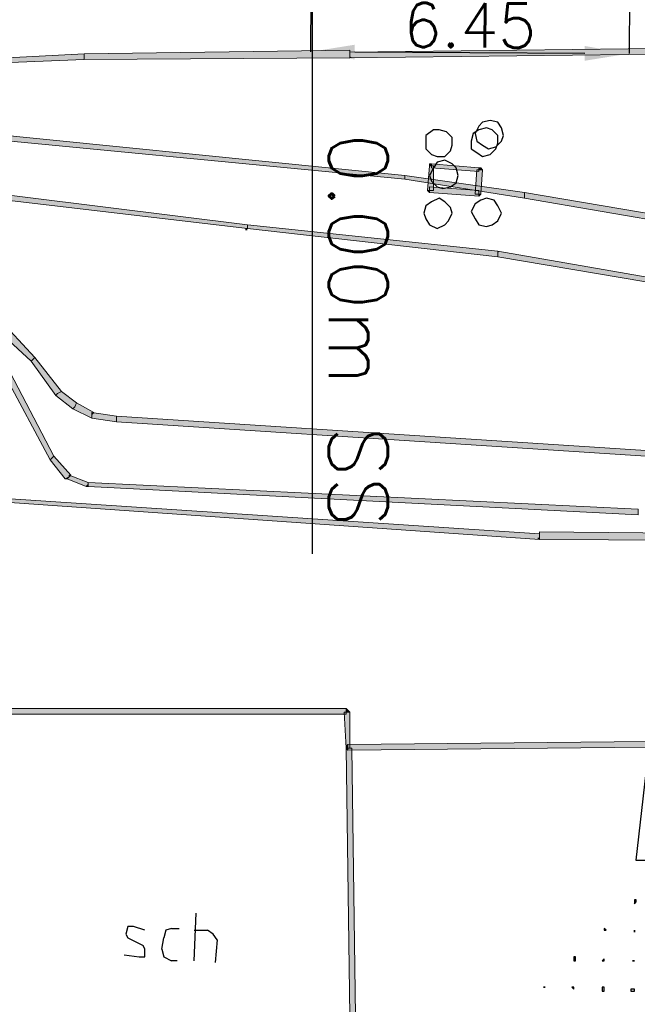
# Model space of a CAD drawing. Header units: millimetres. Extents: x -27 to 2301, y -256 to 766.
# Tile 15 of 97: x 202 to 213, y 37 to 54. Entities that reach past the tile are written whole.
import ezdxf
from ezdxf.enums import TextEntityAlignment as Align

# ---------------------------------------------------------------- set-up
doc = ezdxf.new("R2010")
doc.units = ezdxf.units.MM
for name, color, linetype in [('SIV-ONDERGROND-ALG', 251, 'Continuous'), ('SIV-VRI-MAATVOERING', 7, 'Continuous'), ('WEG-XX-TEKST25', 2, 'Continuous')]:
    doc.layers.add(name, color=color, linetype=linetype)
doc.styles.add('ROMANS', font='romans.shx', dxfattribs={"width": 0.7})
doc.styles.get("Standard").update_dxf_attribs({"font": 'txt.shx'})
doc.dimstyles.get("Standard").update_dxf_attribs({"dimtxt": 0.18, "dimasz": 0.18, "dimexe": 0.18, "dimexo": 0.0625, "dimgap": 0.09, "dimtad": 0, "dimtih": 1, "dimtoh": 1, "dimzin": 0, "dimdsep": 46, "dimtxsty": 'Standard', "dimcen": 0.09, "dimadec": 0, "dimazin": 0, "dimtfac": 1, "dimtofl": 0, "dimtmove": 0, "dimatfit": 3, "dimfxl": 1, "dimtolj": 1, "dimtzin": 0, "dimarcsym": 0})

# ---------------------------------------------------------------- blocks, each defined once
blk = doc.blocks.new('162')
at = {"style": 'ROMANS'}
blk.add_attdef('ARM.NR', text='', height=500, dxfattribs=at).set_placement((0, 0), align=Align.MIDDLE)
blk = doc.blocks.new('*D37')
at = {"layer": 'Defpoints', "color": 0}
for p in [(207.295, 58.22), (212.695, 58.19), (207.267, 53.224)]:
    blk.add_point(p, dxfattribs=at)
at = {"layer": 'SIV-VRI-MAATVOERING', "color": 0, "lineweight": -2}
for p, q in [((207.295, 58.158), (207.267, 53.224)), ((212.695, 58.127), (212.667, 53.194)), ((211.917, 53.198), (208.017, 53.22))]:
    blk.add_line(p, q, dxfattribs=at)
at = {"layer": 'SIV-VRI-MAATVOERING', "color": 0}
for points in [[(208.018, 53.345), (208.016, 53.095), (207.267, 53.224)], [(211.918, 53.323), (211.916, 53.073), (212.667, 53.194)]]:
    blk.add_solid(points, dxfattribs=at)
at = {"layer": 'SIV-VRI-MAATVOERING', "color": 0, "insert": (209.969, 53.674), "char_height": 0.75, "attachment_point": 5, "rotation": 359.6784}
blk.add_mtext('\\A1;6.45', dxfattribs=at)

msp = doc.modelspace()

# ---------------------------------------------------------------- hatches: boundary and pattern name
h = msp.add_hatch(color=9)
h.dxf.hatch_style = 2
h.paths.add_polyline_path([(207.934, 41.416), (207.967, 41.416), (207.902, 41.416)])
at = {"layer": 'SIV-ONDERGROND-ALG'}
h = msp.add_hatch(color=256, dxfattribs=at)
h.dxf.hatch_style = 2
h.paths.add_polyline_path([(207.934, 53.188), (207.934, 53.124), (213.596, 53.188), (213.596, 53.285), (207.934, 53.22)])
h = msp.add_hatch(color=256, dxfattribs=at)
h.dxf.hatch_style = 2
h.paths.add_polyline_path([(200.922, 53.027), (200.922, 52.995), (203.431, 53.092), (203.431, 53.188), (200.922, 53.06)])
h = msp.add_hatch(color=256, dxfattribs=at)
h.dxf.hatch_style = 2
h.paths.add_polyline_path([(203.431, 53.124), (203.431, 53.092), (207.934, 53.124), (207.934, 53.252), (203.431, 53.188)])
h = msp.add_hatch(color=256, dxfattribs=at)
h.dxf.hatch_style = 2
h.paths.add_polyline_path([(207.934, 53.124), (207.934, 53.156), (207.967, 53.124)])
h = msp.add_hatch(color=256, dxfattribs=at)
h.dxf.hatch_style = 2
h.paths.add_polyline_path([(208.867, 51.097), (208.867, 51.13), (200.536, 51.966), (200.536, 51.869), (208.867, 51.065)])
h = msp.add_hatch(color=256, dxfattribs=at)
h.dxf.hatch_style = 2
h.paths.add_polyline_path([(209.285, 50.872), (209.35, 50.872), (209.35, 51.29), (209.285, 51.29), (209.253, 50.872)])
h = msp.add_hatch(color=256, dxfattribs=at)
h.dxf.hatch_style = 2
h.paths.add_polyline_path([(209.285, 51.29), (209.285, 51.323), (209.318, 51.323), (209.318, 51.29)])
h = msp.add_hatch(color=256, dxfattribs=at)
h.dxf.hatch_style = 2
h.paths.add_polyline_path([(209.318, 51.29), (209.318, 51.258), (210.122, 51.194), (210.122, 51.258), (209.318, 51.323)])
h = msp.add_hatch(color=256, dxfattribs=at)
h.dxf.hatch_style = 2
h.paths.add_polyline_path([(210.122, 51.258), (210.154, 51.258), (210.186, 51.226), (210.122, 51.226)])
h = msp.add_hatch(color=256, dxfattribs=at)
h.dxf.hatch_style = 2
h.paths.add_polyline_path([(210.894, 50.808), (210.894, 50.84), (208.867, 51.13), (208.867, 51.065), (210.894, 50.744)])
h = msp.add_hatch(color=256, dxfattribs=at)
h.dxf.hatch_style = 2
h.paths.add_polyline_path([(210.122, 51.226), (210.09, 51.226), (210.057, 50.808), (210.154, 50.808), (210.186, 51.226)])
h = msp.add_hatch(color=256, dxfattribs=at)
h.dxf.hatch_style = 2
h.paths.add_polyline_path([(210.122, 50.808), (210.122, 50.872), (209.285, 50.937), (209.285, 50.84), (210.122, 50.776)])
h = msp.add_hatch(color=256, dxfattribs=at)
h.dxf.hatch_style = 2
h.paths.add_polyline_path([(201.244, 50.872), (201.244, 50.808), (206.198, 50.229), (206.198, 50.293), (201.244, 50.904)])
h = msp.add_hatch(color=256, dxfattribs=at)
h.dxf.hatch_style = 2
h.paths.add_polyline_path([(209.285, 50.84), (209.253, 50.872), (209.285, 50.872)])
h = msp.add_hatch(color=256, dxfattribs=at)
h.dxf.hatch_style = 2
h.paths.add_polyline_path([(210.154, 50.808), (210.122, 50.776), (210.122, 50.808)])
h = msp.add_hatch(color=256, dxfattribs=at)
h.dxf.hatch_style = 2
h.paths.add_polyline_path([(213.531, 50.358), (213.531, 50.39), (210.894, 50.84), (210.894, 50.744), (213.531, 50.293)])
h = msp.add_hatch(color=256, dxfattribs=at)
h.dxf.hatch_style = 2
h.paths.add_polyline_path([(206.198, 50.261), (206.198, 50.229), (210.443, 49.747), (210.443, 49.843), (206.198, 50.293)])
h = msp.add_hatch(color=256, dxfattribs=at)
h.dxf.hatch_style = 2
h.paths.add_polyline_path([(206.165, 50.229), (206.198, 50.229), (206.198, 50.197), (206.165, 50.197)])
h = msp.add_hatch(color=256, dxfattribs=at)
h.dxf.hatch_style = 2
h.paths.add_polyline_path([(210.443, 49.843), (210.476, 49.843), (210.443, 49.811)])
h = msp.add_hatch(color=256, dxfattribs=at)
h.dxf.hatch_style = 2
h.paths.add_polyline_path([(210.443, 49.779), (210.443, 49.747), (217.102, 48.621), (217.102, 48.685), (210.443, 49.843)])
h = msp.add_hatch(color=256, dxfattribs=at)
h.dxf.hatch_style = 2
h.paths.add_polyline_path([(202.563, 48.01), (202.595, 48.042), (202.177, 48.492), (202.145, 48.428), (202.08, 48.396), (202.531, 47.977)])
h = msp.add_hatch(color=256, dxfattribs=at)
h.dxf.hatch_style = 2
h.paths.add_polyline_path([(202.981, 47.431), (203.045, 47.463), (202.595, 48.042), (202.563, 48.01), (202.531, 47.977), (202.949, 47.398)])
h = msp.add_hatch(color=256, dxfattribs=at)
h.dxf.hatch_style = 2
h.paths.add_polyline_path([(202.885, 46.337), (202.917, 46.369), (202.177, 47.784), (202.145, 47.784), (202.08, 47.752), (202.852, 46.305)])
h = msp.add_hatch(color=256, dxfattribs=at)
h.dxf.hatch_style = 2
h.paths.add_polyline_path([(203.271, 47.205), (203.303, 47.27), (203.045, 47.463), (202.981, 47.431), (202.949, 47.398), (203.238, 47.173)])
h = msp.add_hatch(color=256, dxfattribs=at)
h.dxf.hatch_style = 2
h.paths.add_polyline_path([(203.56, 47.077), (203.592, 47.109), (203.303, 47.27), (203.271, 47.205), (203.238, 47.173), (203.56, 47.012)])
h = msp.add_hatch(color=256, dxfattribs=at)
h.dxf.hatch_style = 2
h.paths.add_polyline_path([(203.978, 47.012), (203.978, 47.045), (203.56, 47.109), (203.56, 47.012), (203.978, 46.948)])
h = msp.add_hatch(color=256, dxfattribs=at)
h.dxf.hatch_style = 2
h.paths.add_polyline_path([(216.876, 46.176), (216.876, 46.208), (203.978, 47.045), (203.978, 46.948), (216.876, 46.112)])
h = msp.add_hatch(color=256, dxfattribs=at)
h.dxf.hatch_style = 2
h.paths.add_polyline_path([(203.174, 46.015), (203.206, 46.048), (202.917, 46.369), (202.885, 46.337), (202.852, 46.305), (203.11, 45.983)])
h = msp.add_hatch(color=256, dxfattribs=at)
h.dxf.hatch_style = 2
h.paths.add_polyline_path([(203.142, 45.983), (203.11, 45.983), (203.174, 46.015)])
h = msp.add_hatch(color=256, dxfattribs=at)
h.dxf.hatch_style = 2
h.paths.add_polyline_path([(203.496, 45.887), (203.496, 45.919), (203.174, 46.048), (203.174, 46.015), (203.142, 45.983), (203.464, 45.855)])
h = msp.add_hatch(color=256, dxfattribs=at)
h.dxf.hatch_style = 2
h.paths.add_polyline_path([(212.824, 45.404), (212.824, 45.469), (203.496, 45.919), (203.496, 45.855), (212.824, 45.372)])
h = msp.add_hatch(color=256, dxfattribs=at)
h.dxf.hatch_style = 2
h.paths.add_polyline_path([(203.496, 45.855), (203.464, 45.855), (203.496, 45.887)])
h = msp.add_hatch(color=256, dxfattribs=at)
h.dxf.hatch_style = 2
h.paths.add_polyline_path([(201.92, 45.629), (201.92, 45.597), (211.151, 44.954), (211.151, 45.05), (201.92, 45.662)])
h = msp.add_hatch(color=256, dxfattribs=at)
h.dxf.hatch_style = 2
h.paths.add_polyline_path([(211.151, 45.018), (211.151, 44.954), (218.163, 44.922), (218.163, 45.018), (211.151, 45.083)])
h = msp.add_hatch(color=256, dxfattribs=at)
h.dxf.hatch_style = 2
h.paths.add_polyline_path([(211.119, 44.954), (211.119, 44.986), (211.151, 44.986), (211.151, 44.954)])
h = msp.add_hatch(color=256, dxfattribs=at)
h.dxf.hatch_style = 2
h.paths.add_polyline_path([(201.791, 42.027), (201.791, 41.995), (207.87, 41.995), (207.87, 42.091), (201.791, 42.091)])
h = msp.add_hatch(color=256, dxfattribs=at)
h.dxf.hatch_style = 2
h.paths.add_polyline_path([(207.87, 42.091), (207.902, 42.059), (207.934, 42.027), (207.87, 42.027)])
h = msp.add_hatch(color=256, dxfattribs=at)
h.dxf.hatch_style = 2
h.paths.add_polyline_path([(207.87, 42.027), (207.838, 42.027), (207.87, 41.416), (207.934, 41.416), (207.934, 42.027)])
h = msp.add_hatch(color=256, dxfattribs=at)
h.dxf.hatch_style = 2
h.paths.add_polyline_path([(217.487, 41.544), (217.487, 41.577), (207.902, 41.48), (207.902, 41.384), (217.487, 41.48)])
h = msp.add_hatch(color=256, dxfattribs=at)
h.dxf.hatch_style = 2
h.paths.add_polyline_path([(207.902, 41.384), (207.87, 41.416), (207.87, 41.448), (207.902, 41.48), (207.902, 41.416)])
h = msp.add_hatch(color=256, dxfattribs=at)
h.dxf.hatch_style = 2
h.paths.add_polyline_path([(207.902, 41.416), (207.87, 41.416), (207.967, 34.404), (208.063, 34.404), (207.967, 41.416)])

# ---------------------------------------------------------------- linework, layer by layer
at = {"layer": 'SIV-ONDERGROND-ALG', "lineweight": 5}
for points in [[(207.934, 53.188), (207.934, 53.124), (213.596, 53.188), (213.596, 53.285), (207.934, 53.22), (207.934, 53.188)], [(200.922, 53.027), (200.922, 52.995), (203.431, 53.092), (203.431, 53.188), (200.922, 53.06), (200.922, 53.027)], [(203.431, 53.124), (203.431, 53.092), (207.934, 53.124), (207.934, 53.252), (203.431, 53.188), (203.431, 53.124)], [(203.431, 53.188), (203.431, 53.188)], [(208.867, 51.097), (208.867, 51.13), (200.536, 51.966), (200.536, 51.869), (208.867, 51.065), (208.867, 51.097)], [(209.285, 50.872), (209.35, 50.872), (209.35, 51.29), (209.285, 51.29), (209.253, 50.872), (209.285, 50.872)], [(209.285, 51.29), (209.285, 51.323), (209.285, 51.323), (209.318, 51.323)], [(209.318, 51.29), (209.318, 51.258), (210.122, 51.194), (210.122, 51.258), (209.318, 51.323), (209.318, 51.29)], [(210.122, 51.258), (210.154, 51.258), (210.186, 51.226)], [(210.894, 50.808), (210.894, 50.84), (208.867, 51.13), (208.867, 51.065), (210.894, 50.744), (210.894, 50.808)], [(210.122, 51.226), (210.09, 51.226), (210.057, 50.808), (210.154, 50.808), (210.186, 51.226), (210.122, 51.226)], [(210.122, 50.808), (210.122, 50.872), (209.285, 50.937), (209.285, 50.84), (210.122, 50.776), (210.122, 50.808)], [(201.244, 50.872), (201.244, 50.808), (206.198, 50.229), (206.198, 50.293), (201.244, 50.904), (201.244, 50.872)], [(209.285, 50.84), (209.285, 50.84), (209.253, 50.872)], [(210.154, 50.808), (210.154, 50.808), (210.122, 50.776), (210.122, 50.776)], [(213.531, 50.358), (213.531, 50.39), (210.894, 50.84), (210.894, 50.744), (213.531, 50.293), (213.531, 50.358)], [(206.198, 50.261), (206.198, 50.229), (210.443, 49.747), (210.443, 49.843), (206.198, 50.293), (206.198, 50.261)], [(210.443, 49.779), (210.443, 49.747), (217.102, 48.621), (217.102, 48.685), (210.443, 49.843), (210.443, 49.779)], [(202.563, 48.01), (202.595, 48.042), (202.177, 48.492), (202.145, 48.428), (202.08, 48.396), (202.531, 47.977), (202.563, 48.01)], [(202.981, 47.431), (203.045, 47.463), (202.595, 48.042), (202.563, 48.01), (202.531, 47.977), (202.949, 47.398), (202.981, 47.431)], [(202.595, 48.042), (202.595, 48.042)], [(202.885, 46.337), (202.917, 46.369), (202.177, 47.784), (202.145, 47.784), (202.08, 47.752), (202.852, 46.305), (202.885, 46.337)], [(203.271, 47.205), (203.303, 47.27), (203.045, 47.463), (202.981, 47.431), (202.949, 47.398), (203.238, 47.173), (203.271, 47.205)], [(202.949, 47.398), (202.949, 47.398)], [(203.56, 47.077), (203.592, 47.109), (203.303, 47.27), (203.271, 47.205), (203.238, 47.173), (203.56, 47.012), (203.56, 47.077)], [(203.238, 47.173), (203.238, 47.173)], [(203.978, 47.012), (203.978, 47.045), (203.56, 47.109), (203.56, 47.012), (203.978, 46.948), (203.978, 47.012)], [(203.56, 47.012), (203.56, 47.012)], [(216.876, 46.176), (216.876, 46.208), (203.978, 47.045), (203.978, 46.948), (216.876, 46.112), (216.876, 46.176)], [(203.174, 46.015), (203.206, 46.048), (202.917, 46.369), (202.885, 46.337), (202.852, 46.305), (203.11, 45.983), (203.174, 46.015)], [(202.852, 46.305), (202.852, 46.305)], [(203.142, 45.983), (203.11, 45.983)], [(203.496, 45.887), (203.496, 45.919), (203.174, 46.048), (203.174, 46.015), (203.142, 45.983), (203.464, 45.855), (203.496, 45.887)], [(212.824, 45.404), (212.824, 45.469), (203.496, 45.919), (203.496, 45.855), (212.824, 45.372), (212.824, 45.404)], [(203.496, 45.855), (203.464, 45.855)], [(201.92, 45.629), (201.92, 45.597), (211.151, 44.954), (211.151, 45.05), (201.92, 45.662), (201.92, 45.629)], [(211.151, 45.018), (211.151, 44.954), (218.163, 44.922), (218.163, 45.018), (211.151, 45.083), (211.151, 45.018)], [(201.791, 42.027), (201.791, 41.995), (207.87, 41.995), (207.87, 42.091), (201.791, 42.091), (201.791, 42.027)], [(207.87, 42.091), (207.902, 42.059), (207.934, 42.027)], [(207.87, 42.027), (207.838, 42.027), (207.87, 41.416), (207.934, 41.416), (207.934, 42.027), (207.87, 42.027)], [(217.487, 41.544), (217.487, 41.577), (207.902, 41.48), (207.902, 41.384), (217.487, 41.48), (217.487, 41.544)], [(207.902, 41.384), (207.87, 41.416), (207.87, 41.448), (207.902, 41.48)], [(207.902, 41.416), (207.87, 41.416), (207.967, 34.404), (208.063, 34.404), (207.967, 41.416), (207.902, 41.416)], [(207.934, 41.416), (207.967, 41.416)]]:
    msp.add_lwpolyline(points, dxfattribs=at)
at = {"layer": 'SIV-ONDERGROND-ALG', "lineweight": 25}
for points in [[(210.443, 51.676), (210.443, 51.805), (210.347, 51.902), (210.25, 51.934), (210.122, 51.902), (210.025, 51.837), (209.993, 51.709), (209.993, 51.58), (210.09, 51.516), (210.186, 51.451), (210.315, 51.483), (210.411, 51.58), (210.443, 51.676)], [(210.54, 51.805), (210.508, 51.934), (210.443, 52.03), (210.315, 52.062), (210.186, 52.03), (210.122, 51.966), (210.057, 51.837), (210.09, 51.709), (210.186, 51.644), (210.283, 51.58), (210.411, 51.612), (210.508, 51.709), (210.54, 51.805)], [(209.671, 51.644), (209.671, 51.773), (209.575, 51.869), (209.446, 51.902), (209.35, 51.902), (209.221, 51.805), (209.221, 51.709), (209.221, 51.58), (209.318, 51.483), (209.414, 51.451), (209.543, 51.451), (209.639, 51.548), (209.671, 51.644)], [(209.768, 51.13), (209.736, 51.258), (209.671, 51.323), (209.543, 51.387), (209.414, 51.355), (209.35, 51.258), (209.285, 51.13), (209.318, 51.033), (209.414, 50.937), (209.511, 50.904), (209.639, 50.937), (209.736, 51.001), (209.768, 51.13)], [(209.671, 50.486), (209.639, 50.583), (209.543, 50.679), (209.446, 50.744), (209.318, 50.679), (209.221, 50.615), (209.189, 50.486), (209.221, 50.39), (209.285, 50.293), (209.414, 50.229), (209.543, 50.293), (209.607, 50.358), (209.671, 50.486)], [(210.508, 50.486), (210.443, 50.615), (210.379, 50.711), (210.25, 50.744), (210.154, 50.711), (210.057, 50.647), (209.993, 50.518), (210.057, 50.39), (210.122, 50.293), (210.25, 50.261), (210.347, 50.293), (210.443, 50.358), (210.508, 50.486)], [(212.791, 38.843), (212.759, 38.843), (212.759, 38.81), (212.759, 38.81), (212.759, 38.778), (212.791, 38.81), (212.791, 38.843)], [(205.297, 37.813), (205.329, 38.617)], [(204.461, 38.328), (204.268, 38.392), (204.171, 38.392), (204.139, 38.264), (204.171, 38.199), (204.428, 38.071)], [(204.911, 38.36), (204.814, 38.328), (204.782, 38.199)], [(204.911, 38.36), (205.04, 38.36)], [(205.297, 38.328), (205.522, 38.328)], [(205.683, 38.167), (205.619, 38.264), (205.522, 38.328)], [(212.277, 38.328), (212.245, 38.36), (212.245, 38.328), (212.245, 38.328), (212.277, 38.328), (212.277, 38.328)], [(212.759, 38.328), (212.759, 38.328), (212.759, 38.296), (212.759, 38.296), (212.759, 38.328)], [(204.364, 37.878), (204.461, 37.878), (204.461, 38.006), (204.428, 38.071)], [(204.75, 38.006), (204.782, 38.199)], [(205.683, 38.167), (205.651, 37.781)], [(204.107, 37.91), (204.364, 37.878)], [(204.75, 38.006), (204.782, 37.878), (204.911, 37.813)], [(205.007, 37.813), (204.911, 37.813)], [(211.762, 37.878), (211.73, 37.878), (211.73, 37.813), (211.762, 37.813), (211.762, 37.878)], [(212.245, 37.845), (212.245, 37.845), (212.212, 37.813), (212.245, 37.813), (212.245, 37.813), (212.245, 37.813), (212.245, 37.845)], [(212.759, 37.813), (212.727, 37.813), (212.727, 37.813), (212.759, 37.813), (212.759, 37.813), (212.759, 37.813)], [(211.247, 37.363), (211.215, 37.363), (211.215, 37.363), (211.247, 37.363), (211.247, 37.363)], [(211.73, 37.363), (211.73, 37.363), (211.73, 37.363), (211.698, 37.363), (211.73, 37.331), (211.73, 37.331), (211.73, 37.363)], [(212.245, 37.363), (212.212, 37.363), (212.212, 37.299), (212.245, 37.299), (212.245, 37.331), (212.245, 37.363)], [(212.759, 37.331), (212.695, 37.331), (212.695, 37.299), (212.727, 37.299), (212.759, 37.299), (212.759, 37.331)]]:
    msp.add_lwpolyline(points, dxfattribs=at)
at = {"layer": 'SIV-VRI-MAATVOERING'}
msp.add_line((207.295, 59.3), (207.295, 44.714), dxfattribs=at)
at = {"layer": 'WEG-XX-TEKST25'}
msp.add_lwpolyline([(210.606, 54.687), (214.513, 54.686), (212.78, 39.517), (226.284, 39.517)], dxfattribs=at)

# ---------------------------------------------------------------- block references
at = {"layer": 'SIV-VRI-MAATVOERING'}
ref = msp.add_blockref('162', (207.638, 55.849), dxfattribs=dict(at, xscale=0.002, yscale=0.002, zscale=0.002, rotation=270))
ref.add_attrib('ARM.NR', '0.00m SS', dxfattribs={"layer": '0', "height": 1, "rotation": 270, "style": 'ROMANS'}).set_placement((208.08, 48.506), align=Align.MIDDLE)

# ---------------------------------------------------------------- dimensions: what is measured, and where the dimension line sits
dim = msp.add_aligned_dim(p1=(212.695, 58.19), p2=(207.295, 58.22), distance=4.996, text='6.45', dimstyle='Standard', override={"dimtxt": 0.75, "dimasz": 0.75, "dimexe": 0, "dimtad": 1, "dimtih": 0, "dimtoh": 0, "dimcen": 1}, dxfattribs=at)
dim.commit()
dim.dimension.update_dxf_attribs({"geometry": '*D37', "text_midpoint": (209.969, 53.674)})

doc.saveas('drawing.dxf')
